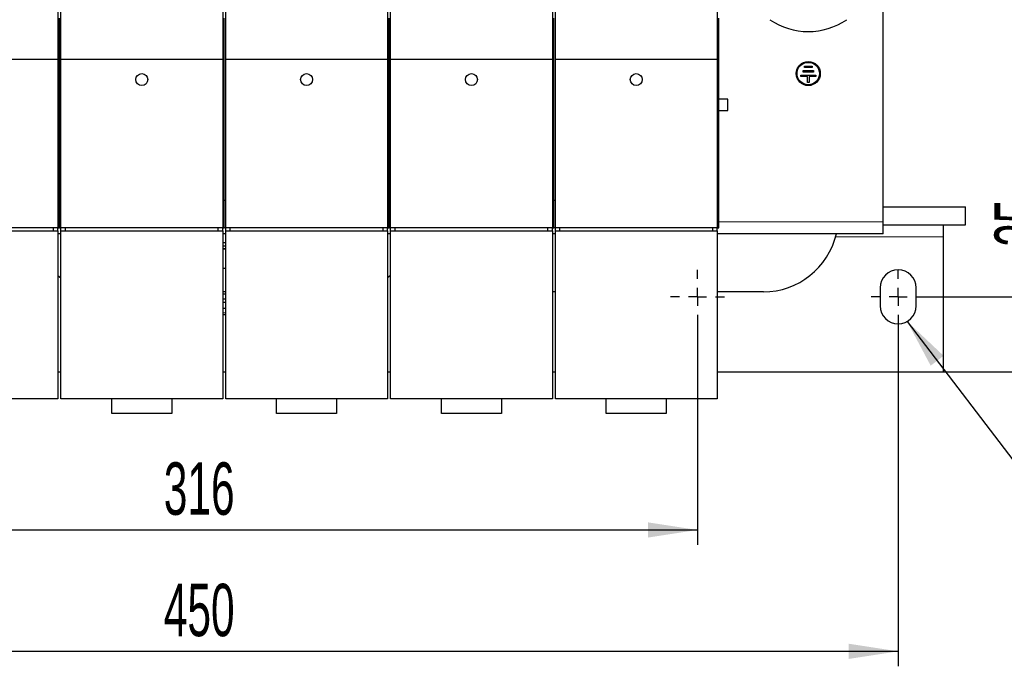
# Model space of a CAD drawing. Header units: millimetres. Extents: x 5 to 418, y 2 to 292.
# Tile 4 of 30: x 90 to 156, y 59 to 102. Entities that reach past the tile are written whole.
import ezdxf

# ---------------------------------------------------------------- set-up
doc = ezdxf.new("R2010")
doc.units = ezdxf.units.MM
doc.layers.add('SLD-0', color=7, linetype='Continuous')
doc.styles.add('SLDTEXTSTYLE0', font='TXT', dxfattribs={"width": 0.605})
doc.dimstyles.new('SLDDIMSTYLE0', dxfattribs={"dimtxt": 3.5, "dimasz": 3.302, "dimexe": 0, "dimexo": 0.0625, "dimgap": 0.875, "dimtad": 1, "dimlfac": 5, "dimrnd": 1e-09, "dimzin": 12, "dimdsep": 46, "dimtxsty": 'SLDTEXTSTYLE0', "dimsah": 1, "dimcen": 0.09, "dimadec": 0, "dimazin": 3, "dimtfac": 1, "dimtofl": 0, "dimtmove": 0, "dimatfit": 3, "dimfxl": 1, "dimfrac": 2, "dimtolj": 1, "dimtzin": 12, "dimarcsym": 0})
doc.dimstyles.new('SLDDIMSTYLE1', dxfattribs={"dimtxt": 3.5, "dimasz": 3.302, "dimexe": 0, "dimexo": 0.0625, "dimgap": 0.875, "dimtad": 1, "dimdec": 0, "dimlfac": 5, "dimrnd": 1e-09, "dimzin": 12, "dimdsep": 46, "dimtxsty": 'SLDTEXTSTYLE0', "dimsah": 1, "dimcen": 0.09, "dimadec": 0, "dimazin": 3, "dimtfac": 1, "dimtofl": 0, "dimtmove": 0, "dimatfit": 3, "dimfxl": 1, "dimfrac": 2, "dimtolj": 1, "dimtzin": 12, "dimarcsym": 0})
doc.dimstyles.new('SLDDIMSTYLE2', dxfattribs={"dimtxt": 3.5, "dimasz": 3.302, "dimexe": 0, "dimexo": 0.0625, "dimgap": 0.875, "dimtad": 1, "dimlfac": 5, "dimrnd": 1e-09, "dimzin": 12, "dimdsep": 46, "dimtxsty": 'SLDTEXTSTYLE0', "dimsah": 1, "dimcen": 0.09, "dimadec": 0, "dimazin": 3, "dimtfac": 1, "dimtmove": 0, "dimatfit": 0, "dimfxl": 1, "dimfrac": 2, "dimtolj": 1, "dimtzin": 12, "dimarcsym": 0})
doc.dimstyles.new('SLDDIMSTYLE3', dxfattribs={"dimtxt": 0.18, "dimasz": 3.302, "dimexe": 0, "dimexo": 0.0625, "dimgap": 0, "dimtad": 0, "dimtih": 1, "dimtoh": 1, "dimdec": 0, "dimrnd": 1e-09, "dimzin": 0, "dimdsep": 46, "dimtxsty": 'Standard', "dimsah": 1, "dimcen": 0.09, "dimadec": 0, "dimazin": 0, "dimtfac": 3.302, "dimtdec": 0, "dimtofl": 0, "dimtmove": 0, "dimatfit": 3, "dimfxl": 1, "dimfrac": 2, "dimtolj": 1, "dimtzin": 0, "dimarcsym": 0})

# ---------------------------------------------------------------- blocks, each defined once
blk = doc.blocks.new('_D_6')
at = {"layer": 'SLD-0', "color": 7}
for p, q in [((159.393, 83.82), (159.393, 92.508)), ((150.256, 83.82), (160.393, 83.82)), ((159.393, 78.82), (159.393, 83.82)), ((151.456, 78.82), (160.393, 78.82)), ((159.393, 78.82), (159.393, 72.47))]:
    blk.add_line(p, q, dxfattribs=at)
for points in [[(159.393, 83.82), (159.901, 87.122), (158.885, 87.122)], [(159.393, 78.82), (158.885, 75.518), (159.901, 75.518)]]:
    blk.add_solid(points, dxfattribs=at)
at = {"layer": 'SLD-0', "color": 7, "insert": (154.882, 87.16), "char_height": 3.5, "attachment_point": 1, "rotation": 90, "style": 'SLDTEXTSTYLE0'}
blk.add_mtext('25', dxfattribs=at)
blk = doc.blocks.new('_D_7')
at = {"layer": 'SLD-0', "color": 7}
for p, q in [((150.256, 117.48), (166.801, 117.48)), ((165.801, 83.82), (165.801, 117.48)), ((150.256, 83.82), (166.801, 83.82))]:
    blk.add_line(p, q, dxfattribs=at)
for points in [[(165.801, 117.48), (165.293, 114.178), (166.309, 114.178)], [(165.801, 83.82), (166.309, 87.122), (165.293, 87.122)]]:
    blk.add_solid(points, dxfattribs=at)
at = {"layer": 'SLD-0', "color": 7, "insert": (161.289, 96.64), "char_height": 3.5, "attachment_point": 1, "rotation": 90, "style": 'SLDTEXTSTYLE0'}
blk.add_mtext('168', dxfattribs=at)
blk = doc.blocks.new('_D_8')
at = {"layer": 'SLD-0', "color": 7}
for p, q in [((71.856, 82.02), (71.856, 67.257)), ((135.056, 82.02), (135.056, 67.257)), ((71.856, 68.257), (135.056, 68.257))]:
    blk.add_line(p, q, dxfattribs=at)
for points in [[(71.856, 68.257), (75.158, 67.749), (75.158, 68.765)], [(135.056, 68.257), (131.754, 68.765), (131.754, 67.749)]]:
    blk.add_solid(points, dxfattribs=at)
at = {"layer": 'SLD-0', "color": 7, "insert": (99.446, 72.769), "char_height": 3.5, "attachment_point": 1, "style": 'SLDTEXTSTYLE0'}
blk.add_mtext('316', dxfattribs=at)
blk = doc.blocks.new('_D_9')
at = {"layer": 'SLD-0', "color": 7}
for p, q in [((58.456, 82.02), (58.456, 59.155)), ((148.456, 82.02), (148.456, 59.155)), ((58.456, 60.155), (148.456, 60.155))]:
    blk.add_line(p, q, dxfattribs=at)
for points in [[(58.456, 60.155), (61.758, 59.647), (61.758, 60.663)], [(148.456, 60.155), (145.154, 60.663), (145.154, 59.647)]]:
    blk.add_solid(points, dxfattribs=at)
at = {"layer": 'SLD-0', "color": 7, "insert": (99.446, 64.666), "char_height": 3.5, "attachment_point": 1, "style": 'SLDTEXTSTYLE0'}
blk.add_mtext('450', dxfattribs=at)
blk = doc.blocks.new('SW_CENTERMARKSYMBOL_3')
at = {"layer": 'SLD-0', "color": 0}
for p, q in [((0, 1.2), (0, 1.8)), ((-1.2, 0), (-1.8, 0)), ((0, 0), (-0.6, 0)), ((0, 0), (0, 0.6)), ((0, 0), (0, -0.6)), ((0, 0), (0.6, 0)), ((1.2, 0), (1.8, 0)), ((0, -1.2), (0, -1.8))]:
    blk.add_line(p, q, dxfattribs=at)
blk = doc.blocks.new('SW_CENTERMARKSYMBOL_4')
at = {"layer": 'SLD-0', "color": 0}
for p, q in [((0, 1.2), (0, 1.8)), ((-1.2, 0), (-1.8, 0)), ((0, 0), (-0.6, 0)), ((0, 0), (0, 0.6)), ((0, 0), (0, -0.6)), ((0, 0), (0.6, 0)), ((1.2, 0), (1.8, 0)), ((0, -1.2), (0, -1.8))]:
    blk.add_line(p, q, dxfattribs=at)

msp = doc.modelspace()

# ---------------------------------------------------------------- linework, layer by layer
at = {"color": 7, "linetype": 'Continuous', "lineweight": 25}
for p, q in [((147.4563, 88.8204), (147.4563, 119.0204)), ((92.3763, 103.5072), (92.3763, 99.6608)), ((92.5763, 99.6608), (92.5763, 103.5072)), ((103.3763, 103.5072), (103.3763, 99.6608)), ((103.5763, 99.6608), (103.5763, 103.5072)), ((114.3763, 103.5072), (114.3763, 99.6608)), ((114.5763, 99.6608), (114.5763, 103.5072)), ((125.3763, 103.5072), (125.3763, 99.6608)), ((125.5763, 99.6608), (125.5763, 103.5072)), ((136.3763, 103.5072), (136.3763, 99.6608)), ((92.4763, 90.2504), (92.4763, 102.4183)), ((103.4763, 90.2504), (103.4763, 102.4183)), ((114.4763, 90.2504), (114.4763, 102.4183)), ((125.4763, 90.2504), (125.4763, 102.4183)), ((136.4763, 90.2504), (136.4763, 102.4183)), ((92.3763, 99.6608), (81.5763, 99.6608)), ((92.3763, 99.6608), (92.3763, 88.4204)), ((103.3763, 99.6608), (92.5763, 99.6608)), ((92.5763, 88.4204), (92.5763, 99.6608)), ((103.3763, 99.6608), (103.3763, 88.4204)), ((114.3763, 99.6608), (103.5763, 99.6608)), ((103.5763, 88.4204), (103.5763, 99.6608)), ((114.3763, 99.6608), (114.3763, 88.4204)), ((125.3763, 99.6608), (114.5763, 99.6608)), ((114.5763, 88.4204), (114.5763, 99.6608)), ((125.3763, 99.6608), (125.3763, 88.4204)), ((136.3763, 99.6608), (125.5763, 99.6608)), ((125.5763, 88.4204), (125.5763, 99.6608)), ((136.3763, 99.6608), (136.3763, 88.4204)), ((142.207, 99.1208), (142.2072, 99.2208)), ((142.2072, 99.2208), (142.7072, 99.2199)), ((141.956, 98.5212), (141.9562, 98.6212)), ((141.9562, 98.6212), (142.9562, 98.6195)), ((142.1065, 98.821), (142.1067, 98.921)), ((142.8065, 98.8197), (142.1065, 98.821)), ((142.1067, 98.921), (142.8067, 98.9197)), ((142.707, 99.1199), (142.207, 99.1208)), ((142.7072, 99.2199), (142.707, 99.1199)), ((142.8067, 98.9197), (142.8065, 98.8197)), ((142.9562, 98.6195), (142.956, 98.5195)), ((142.406, 98.5204), (141.956, 98.5212)), ((142.4053, 98.1204), (142.406, 98.5204)), ((142.5053, 98.1203), (142.4053, 98.1204)), ((142.506, 98.5203), (142.5053, 98.1203)), ((142.956, 98.5195), (142.506, 98.5203)), ((137.0863, 97.0184), (136.4763, 97.0184)), ((137.0863, 96.2624), (137.0863, 97.0184)), ((136.4763, 96.2624), (137.0863, 96.2624)), ((92.4763, 90.2504), (92.3763, 90.2504)), ((92.4763, 88.4204), (92.4763, 90.2504)), ((92.5763, 90.2504), (92.4763, 90.2504)), ((103.4763, 90.2504), (103.3763, 90.2504)), ((103.5763, 90.2504), (103.4763, 90.2504)), ((103.4763, 88.4204), (103.4763, 90.2504)), ((114.4763, 90.2504), (114.3763, 90.2504)), ((114.5763, 90.2504), (114.4763, 90.2504)), ((114.4763, 88.4204), (114.4763, 90.2504)), ((125.4763, 90.2504), (125.3763, 90.2504)), ((125.4763, 88.4204), (125.4763, 90.2504)), ((125.5763, 90.2504), (125.4763, 90.2504)), ((136.4763, 90.2504), (136.3763, 90.2504)), ((136.4763, 88.4204), (136.4763, 90.2504)), ((147.4563, 89.8204), (152.9563, 89.8204)), ((152.9563, 88.6204), (152.9563, 89.8204)), ((147.4563, 88.0204), (147.4563, 88.8204)), ((92.3763, 88.4204), (81.5763, 88.4204)), ((81.5763, 88.2204), (92.3763, 88.2204)), ((92.0763, 88.2204), (92.0763, 88.4204)), ((92.3763, 88.2204), (92.3763, 88.4204)), ((92.3763, 88.4204), (92.4763, 88.4204)), ((92.3763, 88.2204), (92.3763, 77.0204)), ((92.5763, 88.4204), (92.4763, 88.4204)), ((103.3763, 88.4204), (92.5763, 88.4204)), ((92.5763, 88.2204), (92.5763, 88.4204)), ((92.5763, 88.2204), (103.3763, 88.2204)), ((92.5763, 77.0204), (92.5763, 88.2204)), ((92.8763, 88.2204), (92.8763, 88.4204)), ((103.0763, 88.2204), (103.0763, 88.4204)), ((103.3763, 88.2204), (103.3763, 88.4204)), ((103.3763, 88.4204), (103.4763, 88.4204)), ((103.3763, 88.2204), (103.3763, 77.0204)), ((103.5763, 88.4204), (103.4763, 88.4204)), ((114.3763, 88.4204), (103.5763, 88.4204)), ((103.5763, 88.2204), (103.5763, 88.4204)), ((103.5763, 88.2204), (114.3763, 88.2204)), ((103.5763, 77.0204), (103.5763, 88.2204)), ((103.8763, 88.2204), (103.8763, 88.4204)), ((114.0763, 88.2204), (114.0763, 88.4204)), ((114.3763, 88.2204), (114.3763, 88.4204)), ((114.3763, 88.4204), (114.4763, 88.4204)), ((114.3763, 88.2204), (114.3763, 77.0204)), ((114.5763, 88.4204), (114.4763, 88.4204)), ((125.3763, 88.4204), (114.5763, 88.4204)), ((114.5763, 88.2204), (114.5763, 88.4204)), ((114.5763, 88.2204), (125.3763, 88.2204)), ((114.5763, 77.0204), (114.5763, 88.2204)), ((114.8763, 88.2204), (114.8763, 88.4204)), ((125.0763, 88.2204), (125.0763, 88.4204)), ((125.3763, 88.2204), (125.3763, 88.4204)), ((125.3763, 88.4204), (125.4763, 88.4204)), ((125.3763, 88.2204), (125.3763, 77.0204)), ((125.5763, 88.4204), (125.4763, 88.4204)), ((136.3763, 88.4204), (125.5763, 88.4204)), ((125.5763, 88.2204), (125.5763, 88.4204)), ((125.5763, 88.2204), (136.3763, 88.2204)), ((125.5763, 77.0204), (125.5763, 88.2204)), ((125.8763, 88.2204), (125.8763, 88.4204)), ((136.0763, 88.2204), (136.0763, 88.4204)), ((136.3763, 88.2204), (136.3763, 88.4204)), ((136.3763, 88.4204), (136.4763, 88.4204)), ((136.3763, 88.2204), (136.3763, 77.0204)), ((147.4563, 88.6204), (152.9563, 88.6204)), ((151.4563, 88.6204), (151.4563, 87.8204)), ((92.5763, 88.0204), (92.3763, 88.0204)), ((103.5763, 88.0204), (103.3763, 88.0204)), ((103.5763, 87.4204), (103.3763, 87.4204)), ((114.5763, 88.0204), (114.3763, 88.0204)), ((125.5763, 88.0204), (125.3763, 88.0204)), ((147.4563, 88.0204), (136.3763, 88.0204)), ((151.4563, 87.8204), (151.4563, 78.8204)), ((103.3763, 87.2204), (103.5763, 87.2204)), ((103.3763, 87.015), (103.4563, 87.0204)), ((103.5763, 87.0204), (103.3763, 87.0204)), ((103.4563, 87.0204), (103.5763, 87.0124)), ((103.3763, 85.7457), (103.4563, 85.7404)), ((103.3763, 85.7404), (103.4563, 85.7404)), ((103.4563, 85.7404), (103.5763, 85.7484)), ((103.4563, 85.7404), (103.5763, 85.7404)), ((92.5763, 85.0631), (92.3763, 85.2116)), ((114.5763, 85.2432), (114.3763, 85.0916)), ((103.5763, 84.1504), (103.3763, 84.1504)), ((125.5763, 84.1504), (125.3763, 84.1504)), ((139.4563, 84.1504), (136.3763, 84.1504)), ((147.2563, 84.4204), (147.2563, 83.2204)), ((149.6563, 83.2204), (149.6563, 84.4204)), ((103.5763, 84.0042), (103.3763, 84.0042)), ((103.3763, 83.6893), (103.5763, 83.6893)), ((103.5763, 83.4343), (103.3763, 83.4343)), ((103.3763, 83.0735), (103.5763, 83.0735)), ((92.3763, 78.8204), (92.5763, 78.8204)), ((103.3763, 78.8204), (103.5763, 78.8204)), ((114.3763, 78.8204), (114.5763, 78.8204)), ((125.3763, 78.8204), (125.5763, 78.8204)), ((136.3763, 78.8204), (151.4563, 78.8204)), ((92.3763, 77.0204), (81.5763, 77.0204)), ((103.3763, 77.0204), (92.5763, 77.0204)), ((95.9763, 76.0204), (95.9763, 77.0204)), ((99.9763, 77.0204), (99.9763, 76.0204)), ((114.3763, 77.0204), (103.5763, 77.0204)), ((106.9763, 76.0204), (106.9763, 77.0204)), ((110.9763, 77.0204), (110.9763, 76.0204)), ((125.3763, 77.0204), (114.5763, 77.0204)), ((117.9763, 76.0204), (117.9763, 77.0204)), ((121.9763, 77.0204), (121.9763, 76.0204)), ((136.3763, 77.0204), (125.5763, 77.0204)), ((128.9763, 76.0204), (128.9763, 77.0204)), ((132.9763, 77.0204), (132.9763, 76.0204)), ((99.9763, 76.0204), (95.9763, 76.0204)), ((110.9763, 76.0204), (106.9763, 76.0204)), ((121.9763, 76.0204), (117.9763, 76.0204)), ((132.9763, 76.0204), (128.9763, 76.0204))]:
    msp.add_line(p, q, dxfattribs=at)
at = {"color": 7, "linetype": 'Continuous', "lineweight": 18}
for p, q in [((147.4563, 88.8204), (136.4763, 88.8204)), ((144.2762, 87.8204), (151.4563, 87.8204))]:
    msp.add_line(p, q, dxfattribs=at)
at = {"color": 7, "linetype": 'Continuous', "lineweight": 25}
for centre, radius in [((142.4563, 98.7204), 0.8), ((142.4563, 98.7204), 0.75), ((97.9763, 98.3194), 0.4), ((108.9763, 98.3194), 0.4), ((119.9763, 98.3194), 0.4), ((130.9763, 98.3194), 0.4)]:
    msp.add_circle(centre, radius, dxfattribs=at)
for centre, radius, start, end in [((142.4563, 106.0204), 4.5, 235.327219, 304.672781), ((139.4563, 89.1504), 5, 270, 346.938311), ((148.4563, 84.4204), 1.2, 0, 180), ((148.4563, 83.2204), 1.2, 180, 0)]:
    msp.add_arc(centre, radius, start, end, dxfattribs=at)
at = {"color": 7, "linetype": 'Continuous', "lineweight": 18}
msp.add_open_spline([(103.3763, 82.7423), (103.4031, 82.742), (103.4697, 82.7414), (103.5364, 82.7421), (103.5763, 82.7425)], degree=3, knots=[0, 0, 0, 0, 0.4009384, 1, 1, 1, 1], dxfattribs=at)
at = {"color": 7, "linetype": 'Continuous', "lineweight": 25}
msp.add_open_spline([(103.5763, 82.6204), (103.5364, 82.6204), (103.4697, 82.6204), (103.4031, 82.6204), (103.3763, 82.6204)], degree=3, knots=[0, 0, 0, 0, 0.599063, 1, 1, 1, 1], dxfattribs=at)

# ---------------------------------------------------------------- block references
at = {"layer": 'SLD-0', "color": 7}
for name, p in [('SW_CENTERMARKSYMBOL_3', (135.0563, 83.8204)), ('SW_CENTERMARKSYMBOL_4', (148.4563, 83.8204))]:
    msp.add_blockref(name, p, dxfattribs=at)

# ---------------------------------------------------------------- dimensions: what is measured, and where the dimension line sits
for base, p1, p2, dimstyle, picture, middle in [((165.8009, 117.4804), (150.2563, 83.8204), (150.2563, 117.4804), 'SLDDIMSTYLE1', '_D_7', (165.8009, 100.6504)), ((159.3932, 83.8204), (151.4563, 78.8204), (150.2563, 83.8204), 'SLDDIMSTYLE2', '_D_6', (159.3932, 89.8341))]:
    dim = msp.add_linear_dim(base=base, p1=p1, p2=p2, angle=90, dimstyle=dimstyle, dxfattribs=at)
    dim.commit()
    dim.dimension.update_dxf_attribs({"geometry": picture, "text_midpoint": middle, "dimtype": 160})
for base, p1, p2, picture, middle in [((148.4563, 60.1547), (58.4563, 82.0204), (148.4563, 82.0204), '_D_9', (103.4563, 60.1547)), ((135.0563, 68.2573), (71.8563, 82.0204), (135.0563, 82.0204), '_D_8', (103.4563, 68.2573))]:
    dim = msp.add_linear_dim(base=base, p1=p1, p2=p2, dimstyle='SLDDIMSTYLE0', dxfattribs=at)
    dim.commit()
    dim.dimension.update_dxf_attribs({"geometry": picture, "text_midpoint": middle, "dimtype": 160})

# ---------------------------------------------------------------- leaders
at = {"layer": 'SLD-0'}
msp.add_leader([(149.0522, 82.1788), (163.2424, 63.5724)], dimstyle='SLDDIMSTYLE3', dxfattribs=at)

doc.saveas('drawing.dxf')
